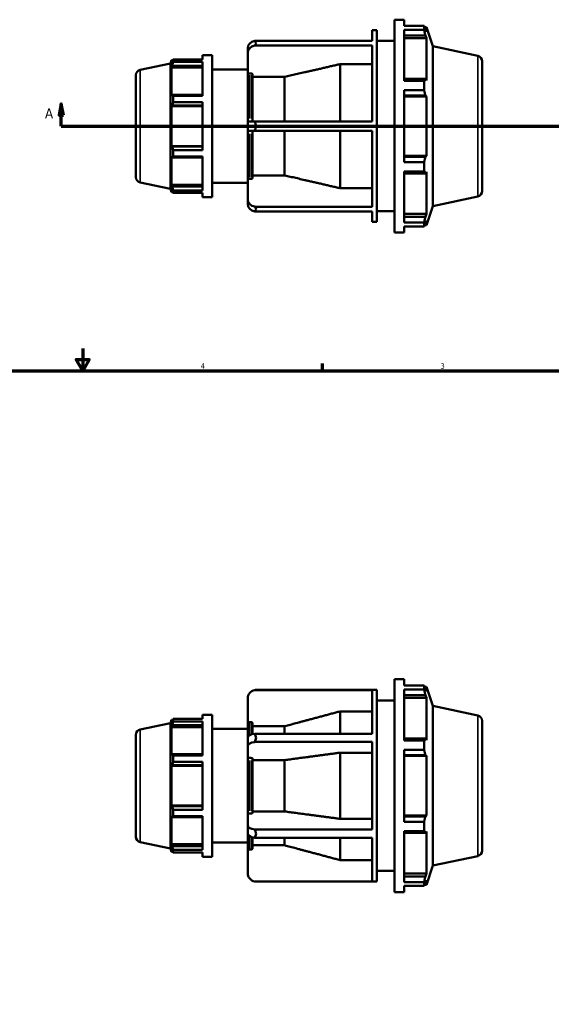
# Model space of a CAD drawing. Header units: inches. Extents: x -3.1 to 52.4, y -14.1 to 33.6.
# Tile 5 of 8: x 15.9 to 25.3, y 9.8 to 27.2. Entities that reach past the tile are written whole.
import ezdxf

# ---------------------------------------------------------------- set-up
doc = ezdxf.new("R2010")
doc.units = ezdxf.units.IN
doc.header["$MEASUREMENT"] = 0
for name, color, linetype, lineweight in [('Border (ANSI)', 7, 'Continuous', 70), ('Section Line (ANSI)', 7, 'Continuous', 70), ('Visible (ANSI)', 7, 'Continuous', 50), ('Visible Narrow (ANSI)', 7, 'Continuous', 35)]:
    doc.layers.add(name, color=color, linetype=linetype, lineweight=lineweight)
doc.styles.add('Label Text (ANSI)', font='tahoma.ttf')
doc.styles.add('Note Text (ANSI)', font='tahoma.ttf')

# ---------------------------------------------------------------- blocks, each defined once
blk = doc.blocks.new('Borders Default Border')
at = {"layer": 'Border (ANSI)'}
blk.add_line((21.25, 21), (21.25, 21.134), dxfattribs=at)
at = {"layer": 'Border (ANSI)', "flags": 128}
for points in [[(17, 21.4), (17, 21), (16.885, 21.2), (17.115, 21.2), (17, 21)], [(0.5, 1), (0.5, 21), (33.5, 21), (33.5, 1), (0.5, 1)]]:
    blk.add_lwpolyline(points, dxfattribs=at)
at = {"layer": 'Border (ANSI)', "color": 5, "true_color": 0x0000ff, "char_height": 0.0945, "attachment_point": 7, "style": 'Note Text (ANSI)'}
for s, insert in [('4', (19.092, 21.04)), ('3', (23.346, 21.038))]:
    blk.add_mtext(s, dxfattribs=dict(at, insert=insert))
blk = doc.blocks.new('2dTransSection0')
at = {"layer": 'Section Line (ANSI)', "linetype": 'Continuous'}
for p, q in [((16.619, 25.739), (16.579, 25.542)), ((16.619, 25.542), (16.619, 25.739)), ((16.658, 25.542), (16.619, 25.739)), ((34.589, 25.739), (34.55, 25.542)), ((34.589, 25.542), (34.589, 25.739)), ((34.629, 25.542), (34.589, 25.739)), ((16.579, 25.542), (16.658, 25.542)), ((16.619, 25.345), (16.619, 25.542)), ((34.55, 25.542), (34.629, 25.542)), ((34.589, 25.345), (34.589, 25.542)), ((16.619, 25.345), (16.977, 25.345)), ((34.231, 25.345), (34.589, 25.345))]:
    blk.add_line(p, q, dxfattribs=at)
at = {"layer": 'Section Line (ANSI)'}
blk.add_line((16.619, 25.345), (34.589, 25.345), dxfattribs=at)
at = {"layer": 'Section Line (ANSI)', "linetype": 'Continuous', "flags": 128}
for points in [[(16.658, 25.542), (16.619, 25.739), (16.579, 25.542), (16.658, 25.542)], [(34.629, 25.542), (34.589, 25.739), (34.55, 25.542), (34.629, 25.542)]]:
    blk.add_lwpolyline(points, dxfattribs=at)
at = {"layer": 'Section Line (ANSI)'}
for points in [[(16.658, 25.542), (16.619, 25.739), (16.579, 25.542), (16.658, 25.542)], [(34.629, 25.542), (34.589, 25.739), (34.55, 25.542), (34.629, 25.542)]]:
    blk.add_solid(points, dxfattribs=at)
at = {"layer": 'Section Line (ANSI)', "char_height": 0.18, "attachment_point": 7, "style": 'Label Text (ANSI)'}
for insert in [(16.329, 25.483), (34.726, 25.483)]:
    blk.add_mtext('A', dxfattribs=dict(at, insert=insert))

msp = doc.modelspace()

# ---------------------------------------------------------------- linework, layer by layer
at = {"layer": 'Visible (ANSI)'}
for p, q in [((22.531, 23.455), (22.531, 27.235)), ((22.531, 27.235), (22.699, 27.235)), ((22.699, 27.123), (22.699, 27.235)), ((22.699, 27.123), (23.053, 27.123)), ((23.053, 27.055), (23.053, 27.123)), ((23.063, 27.103), (23.096, 27.103)), ((23.206, 26.762), (23.096, 27.103)), ((23.096, 27.021), (23.096, 27.103)), ((22.131, 26.858), (22.131, 27.046)), ((22.131, 27.046), (22.218, 27.046)), ((22.218, 23.644), (22.218, 27.046)), ((22.699, 26.15), (22.699, 27.055)), ((23.053, 27.055), (22.699, 27.055)), ((22.699, 26.954), (23.077, 26.954)), ((23.096, 27.021), (23.077, 27.075)), ((23.077, 26.954), (23.096, 26.904)), ((20.051, 26.858), (22.131, 26.858)), ((22.131, 26.774), (20.051, 26.774)), ((22.131, 25.429), (22.131, 26.774)), ((22.218, 26.857), (22.531, 26.857)), ((22.699, 26.904), (23.096, 26.904)), ((23.096, 26.156), (23.096, 26.904)), ((23.206, 23.927), (23.206, 26.762)), ((24.009, 26.592), (23.206, 26.762)), ((19.125, 26.605), (19.125, 26.53)), ((19.125, 26.605), (19.293, 26.605)), ((19.293, 26.605), (19.293, 24.085)), ((19.925, 26.729), (19.925, 26.645)), ((19.925, 26.645), (19.925, 26.259)), ((18.017, 26.344), (18.556, 26.459)), ((18.556, 26.459), (18.575, 26.517)), ((18.556, 24.231), (18.556, 26.459)), ((18.575, 26.517), (18.575, 26.462)), ((18.596, 26.517), (18.575, 26.517)), ((18.587, 26.498), (18.575, 26.462)), ((18.575, 26.384), (18.587, 26.418)), ((18.587, 26.418), (19.125, 26.418)), ((18.604, 26.53), (19.125, 26.53)), ((18.604, 26.485), (18.604, 26.53)), ((19.125, 26.485), (18.604, 26.485)), ((19.125, 26.485), (19.125, 25.881)), ((21.564, 25.429), (21.564, 26.446)), ((22.131, 26.446), (21.564, 26.446)), ((24.084, 26.499), (24.084, 24.191)), ((17.942, 24.438), (17.942, 26.251)), ((19.125, 26.384), (18.575, 26.384)), ((18.575, 26.384), (18.575, 25.886)), ((19.293, 26.353), (19.925, 26.353)), ((19.925, 25.429), (19.925, 26.259)), ((19.987, 26.282), (19.951, 26.282)), ((20.013, 26.259), (20.013, 25.429)), ((20.58, 26.219), (20.013, 26.219)), ((20.58, 25.429), (20.58, 26.219)), ((23.077, 26.183), (22.699, 26.183)), ((22.699, 26.15), (23.053, 26.15)), ((23.053, 25.985), (23.053, 26.15)), ((23.096, 26.156), (23.077, 26.183)), ((18.587, 25.903), (18.575, 25.886)), ((19.125, 25.903), (18.587, 25.903)), ((18.604, 25.881), (19.125, 25.881)), ((18.604, 25.771), (18.604, 25.881)), ((22.699, 24.705), (22.699, 25.985)), ((23.053, 25.985), (22.699, 25.985)), ((22.699, 25.89), (23.077, 25.89)), ((22.699, 25.873), (23.096, 25.873)), ((23.077, 25.89), (23.096, 25.873)), ((23.096, 24.816), (23.096, 25.873)), ((18.575, 25.697), (18.587, 25.709)), ((19.125, 25.697), (18.575, 25.697)), ((18.575, 25.697), (18.575, 24.992)), ((18.587, 25.709), (19.125, 25.709)), ((19.125, 25.771), (18.604, 25.771)), ((19.125, 25.771), (19.125, 24.918)), ((19.925, 25.429), (19.925, 25.261)), ((19.925, 25.429), (20.051, 25.429)), ((20.051, 25.429), (22.131, 25.429)), ((20.051, 25.261), (19.925, 25.261)), ((19.925, 24.43), (19.925, 25.261)), ((20.013, 25.261), (20.013, 24.43)), ((22.131, 25.261), (20.051, 25.261)), ((20.58, 24.471), (20.58, 25.261)), ((21.564, 24.243), (21.564, 25.261)), ((22.131, 23.915), (22.131, 25.261)), ((19.125, 24.992), (18.575, 24.992)), ((18.587, 24.981), (18.575, 24.992)), ((19.125, 24.981), (18.587, 24.981)), ((18.604, 24.918), (19.125, 24.918)), ((18.604, 24.808), (18.604, 24.918)), ((18.575, 24.804), (18.575, 24.305)), ((18.575, 24.804), (18.587, 24.786)), ((18.587, 24.786), (19.125, 24.786)), ((19.125, 24.808), (18.604, 24.808)), ((19.125, 24.808), (19.125, 24.205)), ((22.699, 24.816), (23.096, 24.816)), ((23.077, 24.799), (22.699, 24.799)), ((22.699, 24.705), (23.053, 24.705)), ((23.053, 24.54), (23.053, 24.705)), ((23.096, 24.816), (23.077, 24.799)), ((20.013, 24.471), (20.58, 24.471)), ((22.699, 23.635), (22.699, 24.54)), ((23.053, 24.54), (22.699, 24.54)), ((22.699, 24.507), (23.077, 24.507)), ((23.077, 24.507), (23.096, 24.533)), ((23.096, 23.786), (23.096, 24.533)), ((18.017, 24.346), (18.556, 24.231)), ((19.125, 24.305), (18.575, 24.305)), ((18.587, 24.272), (18.575, 24.305)), ((19.293, 24.337), (19.925, 24.337)), ((19.925, 24.43), (19.925, 24.045)), ((19.951, 24.407), (19.987, 24.407)), ((18.556, 24.231), (18.575, 24.173)), ((18.575, 24.227), (18.575, 24.173)), ((18.575, 24.227), (18.587, 24.191)), ((18.596, 24.173), (18.575, 24.173)), ((19.125, 24.272), (18.587, 24.272)), ((18.604, 24.205), (19.125, 24.205)), ((18.604, 24.159), (18.604, 24.205)), ((19.125, 24.159), (18.604, 24.159)), ((19.125, 24.159), (19.125, 24.085)), ((21.564, 24.243), (22.131, 24.243)), ((19.125, 24.085), (19.293, 24.085)), ((19.925, 24.045), (19.925, 23.961)), ((24.009, 24.098), (23.206, 23.927)), ((20.051, 23.915), (22.131, 23.915)), ((22.131, 23.831), (20.051, 23.831)), ((22.131, 23.644), (22.131, 23.831)), ((22.218, 23.833), (22.531, 23.833)), ((22.699, 23.786), (23.096, 23.786)), ((23.096, 23.786), (23.077, 23.735)), ((23.206, 23.927), (23.096, 23.587)), ((22.131, 23.644), (22.218, 23.644)), ((23.077, 23.735), (22.699, 23.735)), ((22.699, 23.635), (23.053, 23.635)), ((23.053, 23.566), (23.053, 23.635)), ((23.077, 23.614), (23.096, 23.668)), ((23.096, 23.587), (23.096, 23.668)), ((22.531, 23.455), (22.699, 23.455)), ((22.699, 23.455), (22.699, 23.566)), ((23.053, 23.566), (22.699, 23.566)), ((23.063, 23.587), (23.096, 23.587)), ((22.531, 11.746), (22.531, 15.526)), ((22.531, 15.526), (22.699, 15.526)), ((22.699, 15.414), (22.699, 15.526)), ((22.699, 15.414), (23.053, 15.414)), ((23.053, 15.346), (23.053, 15.414)), ((23.063, 15.394), (23.096, 15.394)), ((23.206, 15.053), (23.096, 15.394)), ((23.096, 15.312), (23.096, 15.394)), ((22.131, 15.335), (20.051, 15.335)), ((20.076, 15.337), (22.218, 15.337)), ((22.131, 14.558), (22.131, 15.335)), ((22.218, 11.935), (22.218, 15.337)), ((22.699, 14.441), (22.699, 15.346)), ((23.053, 15.346), (22.699, 15.346)), ((22.699, 15.245), (23.077, 15.245)), ((23.096, 15.312), (23.077, 15.366)), ((23.077, 15.245), (23.096, 15.195)), ((19.925, 15.186), (19.925, 14.741)), ((22.218, 15.148), (22.531, 15.148)), ((22.699, 15.195), (23.096, 15.195)), ((23.096, 14.448), (23.096, 15.195)), ((23.206, 12.219), (23.206, 15.053)), ((24.009, 14.883), (23.206, 15.053)), ((19.125, 14.896), (19.125, 14.822)), ((19.125, 14.896), (19.293, 14.896)), ((19.293, 14.896), (19.293, 12.376)), ((21.564, 14.558), (21.564, 14.956)), ((22.131, 14.956), (21.564, 14.956)), ((18.017, 14.635), (18.556, 14.75)), ((18.556, 14.75), (18.575, 14.808)), ((18.556, 12.522), (18.556, 14.75)), ((18.575, 14.808), (18.575, 14.754)), ((18.596, 14.808), (18.575, 14.808)), ((18.587, 14.79), (18.575, 14.754)), ((18.575, 14.675), (18.587, 14.709)), ((18.587, 14.709), (19.125, 14.709)), ((18.604, 14.822), (19.125, 14.822)), ((18.604, 14.776), (18.604, 14.822)), ((19.125, 14.776), (18.604, 14.776)), ((19.125, 14.776), (19.125, 14.173)), ((19.925, 14.484), (19.925, 14.741)), ((19.987, 14.767), (19.951, 14.767)), ((20.013, 14.741), (20.013, 14.552)), ((20.58, 14.693), (20.013, 14.693)), ((20.58, 14.558), (20.58, 14.693)), ((24.084, 14.79), (24.084, 12.482)), ((17.942, 12.729), (17.942, 14.543)), ((19.125, 14.675), (18.575, 14.675)), ((18.575, 14.675), (18.575, 14.177)), ((19.293, 14.644), (19.925, 14.644)), ((20.051, 14.558), (22.131, 14.558)), ((19.925, 14.484), (19.925, 14.338)), ((19.925, 14.338), (19.925, 14.116)), ((22.131, 14.413), (20.051, 14.413)), ((22.131, 12.859), (22.131, 14.413)), ((23.077, 14.474), (22.699, 14.474)), ((22.699, 14.441), (23.053, 14.441)), ((23.053, 14.276), (23.053, 14.441)), ((23.096, 14.448), (23.077, 14.474)), ((18.587, 14.195), (18.575, 14.177)), ((19.125, 14.195), (18.587, 14.195)), ((18.604, 14.173), (19.125, 14.173)), ((18.604, 14.063), (18.604, 14.173)), ((21.564, 13.049), (21.564, 14.223)), ((22.131, 14.223), (21.564, 14.223)), ((22.699, 12.996), (22.699, 14.276)), ((23.053, 14.276), (22.699, 14.276)), ((22.699, 14.182), (23.077, 14.182)), ((22.699, 14.165), (23.096, 14.165)), ((23.077, 14.182), (23.096, 14.165)), ((23.096, 13.107), (23.096, 14.165)), ((18.575, 13.988), (18.587, 14)), ((19.125, 13.988), (18.575, 13.988)), ((18.575, 13.988), (18.575, 13.284)), ((18.587, 14), (19.125, 14)), ((19.125, 14.063), (18.604, 14.063)), ((19.125, 14.063), (19.125, 13.209)), ((19.925, 13.156), (19.925, 14.116)), ((19.987, 14.129), (19.951, 14.129)), ((20.013, 14.116), (20.013, 13.156)), ((20.58, 14.092), (20.013, 14.092)), ((20.58, 13.18), (20.58, 14.092)), ((19.125, 13.284), (18.575, 13.284)), ((18.587, 13.272), (18.575, 13.284)), ((19.125, 13.272), (18.587, 13.272)), ((18.604, 13.209), (19.125, 13.209)), ((18.604, 13.099), (18.604, 13.209)), ((19.925, 13.156), (19.925, 12.934)), ((19.951, 13.143), (19.987, 13.143)), ((20.013, 13.18), (20.58, 13.18)), ((18.575, 13.095), (18.587, 13.077)), ((18.575, 13.095), (18.575, 12.597)), ((18.587, 13.077), (19.125, 13.077)), ((19.125, 13.099), (18.604, 13.099)), ((19.125, 13.099), (19.125, 12.496)), ((21.564, 13.049), (22.131, 13.049)), ((22.699, 13.107), (23.096, 13.107)), ((23.077, 13.09), (22.699, 13.09)), ((22.699, 12.996), (23.053, 12.996)), ((23.053, 12.831), (23.053, 12.996)), ((23.096, 13.107), (23.077, 13.09)), ((19.925, 12.934), (19.925, 12.788)), ((19.925, 12.531), (19.925, 12.788)), ((20.051, 12.859), (22.131, 12.859)), ((22.699, 11.926), (22.699, 12.831)), ((23.053, 12.831), (22.699, 12.831)), ((22.699, 12.798), (23.077, 12.798)), ((23.077, 12.798), (23.096, 12.824)), ((23.096, 12.077), (23.096, 12.824)), ((18.017, 12.637), (18.556, 12.522)), ((19.125, 12.597), (18.575, 12.597)), ((18.587, 12.563), (18.575, 12.597)), ((19.293, 12.628), (19.925, 12.628)), ((20.013, 12.72), (20.013, 12.531)), ((22.131, 12.714), (20.051, 12.714)), ((20.58, 12.579), (20.58, 12.714)), ((21.564, 12.316), (21.564, 12.714)), ((22.131, 11.937), (22.131, 12.714)), ((18.556, 12.522), (18.575, 12.464)), ((18.575, 12.518), (18.587, 12.482)), ((18.575, 12.518), (18.575, 12.464)), ((18.596, 12.464), (18.575, 12.464)), ((19.125, 12.563), (18.587, 12.563)), ((18.604, 12.496), (19.125, 12.496)), ((18.604, 12.45), (18.604, 12.496)), ((19.125, 12.45), (18.604, 12.45)), ((19.125, 12.45), (19.125, 12.376)), ((19.925, 12.531), (19.925, 12.086)), ((19.951, 12.505), (19.987, 12.505)), ((20.013, 12.579), (20.58, 12.579)), ((19.125, 12.376), (19.293, 12.376)), ((21.564, 12.316), (22.131, 12.316)), ((24.009, 12.389), (23.206, 12.219)), ((22.218, 12.124), (22.531, 12.124)), ((22.699, 12.077), (23.096, 12.077)), ((23.096, 12.077), (23.077, 12.027)), ((23.206, 12.219), (23.096, 11.878)), ((20.051, 11.937), (22.131, 11.937)), ((20.076, 11.935), (22.218, 11.935)), ((23.077, 12.027), (22.699, 12.027)), ((22.699, 11.926), (23.053, 11.926)), ((23.053, 11.858), (23.053, 11.926)), ((23.077, 11.906), (23.096, 11.96)), ((23.096, 11.878), (23.096, 11.96)), ((22.531, 11.746), (22.699, 11.746)), ((22.699, 11.746), (22.699, 11.858)), ((23.053, 11.858), (22.699, 11.858)), ((23.063, 11.878), (23.096, 11.878))]:
    msp.add_line(p, q, dxfattribs=at)
for centre, radius, start, end in [((23.989, 26.499), 0.0947, 0, 78), ((18.037, 26.251), 0.0947, 102, 180), ((18.037, 24.438), 0.0947, 180, 258), ((23.989, 24.191), 0.0947, 282, 0), ((20.076, 15.186), 0.151, 99.504, 180), ((23.989, 14.79), 0.0947, 0, 78), ((18.037, 14.543), 0.0947, 102, 180), ((18.037, 12.729), 0.0947, 180, 258), ((23.989, 12.482), 0.0947, 282, 0), ((20.076, 12.086), 0.151, 180, 260.496)]:
    msp.add_arc(centre, radius, start, end, dxfattribs=at)
for centre, ratio, start_param, end_param in [((20.076, 26.729), 0.866025, 4.878264, 6.283185), ((20.076, 26.645), 0.866025, 4.878264, 6.283185), ((20.076, 24.045), 0.866025, 0, 1.404921), ((20.076, 23.961), 0.866025, 0, 1.404921), ((20.076, 14.484), 0.5, 4.878264, 6.283185), ((20.076, 14.338), 0.5, 4.878264, 6.283185), ((20.076, 12.934), 0.5, 0, 1.404921), ((20.076, 12.788), 0.5, 0, 1.404921)]:
    msp.add_ellipse(centre, major_axis=(-0.151, 0), ratio=ratio, start_param=start_param, end_param=end_param, dxfattribs=at)
for points, weights in [([(23.053, 27.123), (23.065, 27.099), (23.077, 27.075)], [1, 1.0035262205, 1.00624278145]), ([(23.077, 26.954), (23.065, 27.003), (23.053, 27.055)], [1.00624278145, 1.0035262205, 1]), ([(18.587, 26.498), (18.595, 26.514), (18.604, 26.53)], [1.00176942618, 1.00129309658, 1]), ([(18.604, 26.485), (18.595, 26.451), (18.587, 26.418)], [1, 1.00129309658, 1.00176942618]), ([(21.564, 26.446), (21.017, 26.32), (20.58, 26.219)], [1, 1.00613599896, 1]), ([(23.053, 26.15), (23.065, 26.167), (23.077, 26.183)], [1, 1.0035262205, 1.00624278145]), ([(18.587, 25.903), (18.595, 25.893), (18.604, 25.881)], [1.00176942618, 1.00129309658, 1]), ([(23.077, 25.89), (23.065, 25.937), (23.053, 25.985)], [1.00624278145, 1.0035262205, 1]), ([(18.604, 25.771), (18.595, 25.739), (18.587, 25.709)], [1, 1.00129309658, 1.00176942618]), ([(18.587, 24.981), (18.595, 24.95), (18.604, 24.918)], [1.00176942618, 1.00129309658, 1]), ([(18.604, 24.808), (18.595, 24.797), (18.587, 24.786)], [1, 1.00129309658, 1.00176942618]), ([(23.053, 24.705), (23.065, 24.753), (23.077, 24.799)], [1, 1.0035262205, 1.00624278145]), ([(20.58, 24.471), (21.017, 24.37), (21.564, 24.243)], [1, 1.00613599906, 1]), ([(23.077, 24.507), (23.065, 24.523), (23.053, 24.54)], [1.00624278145, 1.0035262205, 1]), ([(18.587, 24.272), (18.595, 24.239), (18.604, 24.205)], [1.00176942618, 1.00129309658, 1]), ([(18.604, 24.159), (18.595, 24.176), (18.587, 24.191)], [1, 1.00129309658, 1.00176942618]), ([(23.053, 23.635), (23.065, 23.686), (23.077, 23.735)], [1, 1.0035262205, 1.00624278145]), ([(23.077, 23.614), (23.065, 23.591), (23.053, 23.566)], [1.00624278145, 1.0035262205, 1]), ([(23.053, 15.414), (23.065, 15.39), (23.077, 15.366)], [1, 1.0035262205, 1.00624278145]), ([(23.077, 15.245), (23.065, 15.295), (23.053, 15.346)], [1.00624278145, 1.0035262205, 1]), ([(21.564, 14.956), (21.017, 14.81), (20.58, 14.693)], [1, 1.00613599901, 1]), ([(18.587, 14.79), (18.595, 14.805), (18.604, 14.822)], [1.00176942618, 1.00129309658, 1]), ([(18.604, 14.776), (18.595, 14.742), (18.587, 14.709)], [1, 1.00129309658, 1.00176942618]), ([(23.053, 14.441), (23.065, 14.458), (23.077, 14.474)], [1, 1.0035262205, 1.00624278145]), ([(18.587, 14.195), (18.595, 14.184), (18.604, 14.173)], [1.00176942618, 1.00129309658, 1]), ([(21.564, 14.223), (21.017, 14.15), (20.58, 14.092)], [1, 1.00613599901, 1]), ([(23.077, 14.182), (23.065, 14.228), (23.053, 14.276)], [1.00624278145, 1.0035262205, 1]), ([(18.604, 14.063), (18.595, 14.031), (18.587, 14)], [1, 1.00129309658, 1.00176942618]), ([(18.587, 13.272), (18.595, 13.241), (18.604, 13.209)], [1.00176942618, 1.00129309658, 1]), ([(20.58, 13.18), (21.017, 13.121), (21.564, 13.049)], [1, 1.00613599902, 1]), ([(18.604, 13.099), (18.595, 13.088), (18.587, 13.077)], [1, 1.00129309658, 1.00176942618]), ([(23.053, 12.996), (23.065, 13.044), (23.077, 13.09)], [1, 1.0035262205, 1.00624278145]), ([(23.077, 12.798), (23.065, 12.814), (23.053, 12.831)], [1.00624278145, 1.0035262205, 1]), ([(18.587, 12.563), (18.595, 12.53), (18.604, 12.496)], [1.00176942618, 1.00129309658, 1]), ([(18.604, 12.45), (18.595, 12.467), (18.587, 12.482)], [1, 1.00129309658, 1.00176942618]), ([(20.58, 12.579), (21.017, 12.462), (21.564, 12.316)], [1, 1.006135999, 1]), ([(23.053, 11.926), (23.065, 11.977), (23.077, 12.027)], [1, 1.0035262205, 1.00624278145]), ([(23.077, 11.906), (23.065, 11.882), (23.053, 11.858)], [1.00624278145, 1.0035262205, 1])]:
    msp.add_rational_spline(points, weights, degree=2, dxfattribs=at)
for points in [[(20.076, 26.818), (20.068, 26.832), (20.06, 26.845), (20.051, 26.858)], [(20.051, 26.774), (20.06, 26.79), (20.068, 26.804), (20.076, 26.818)], [(20.076, 25.345), (20.068, 25.372), (20.06, 25.4), (20.051, 25.429)], [(20.051, 25.261), (20.06, 25.29), (20.068, 25.318), (20.076, 25.345)], [(20.076, 23.872), (20.068, 23.885), (20.06, 23.9), (20.051, 23.915)], [(20.051, 23.831), (20.06, 23.845), (20.068, 23.858), (20.076, 23.872)], [(20.051, 15.335), (20.06, 15.336), (20.068, 15.337), (20.076, 15.337)], [(20.076, 14.486), (20.068, 14.51), (20.06, 14.534), (20.051, 14.558)], [(20.051, 14.413), (20.06, 14.438), (20.068, 14.463), (20.076, 14.486)], [(20.076, 12.785), (20.068, 12.809), (20.06, 12.834), (20.051, 12.859)], [(20.051, 12.714), (20.06, 12.738), (20.068, 12.762), (20.076, 12.785)], [(20.076, 11.935), (20.068, 11.935), (20.06, 11.936), (20.051, 11.937)]]:
    msp.add_open_spline(points, degree=3, dxfattribs=at)
for points, knots in [([(19.951, 26.282), (19.948, 26.282), (19.944, 26.282), (19.938, 26.279), (19.935, 26.278), (19.93, 26.274), (19.928, 26.271), (19.926, 26.266), (19.925, 26.262), (19.925, 26.259)], [0, 0, 0, 0, 0.02463605, 0.02463605, 0.04930677, 0.04930677, 0.07402054, 0.07402054, 0.09877173, 0.09877173, 0.09877173, 0.09877173]), ([(20.013, 26.259), (20.013, 26.262), (20.012, 26.266), (20.01, 26.271), (20.007, 26.274), (20.003, 26.278), (20, 26.279), (19.994, 26.282), (19.99, 26.282), (19.987, 26.282)], [-0.09877173, -0.09877173, -0.09877173, -0.09877173, -0.07402054, -0.07402054, -0.04930677, -0.04930677, -0.02463605, -0.02463605, 0, 0, 0, 0]), ([(19.925, 24.43), (19.925, 24.427), (19.926, 24.424), (19.928, 24.419), (19.93, 24.416), (19.935, 24.412), (19.938, 24.41), (19.944, 24.408), (19.948, 24.407), (19.951, 24.407)], [-0.09877173, -0.09877173, -0.09877173, -0.09877173, -0.07402054, -0.07402054, -0.04930677, -0.04930677, -0.02463605, -0.02463605, 0, 0, 0, 0]), ([(19.987, 24.407), (19.99, 24.407), (19.994, 24.408), (20, 24.41), (20.003, 24.412), (20.007, 24.416), (20.01, 24.419), (20.012, 24.424), (20.013, 24.427), (20.013, 24.43)], [0, 0, 0, 0, 0.02463605, 0.02463605, 0.04930677, 0.04930677, 0.07402054, 0.07402054, 0.09877173, 0.09877173, 0.09877173, 0.09877173]), ([(19.951, 14.767), (19.948, 14.767), (19.944, 14.766), (19.938, 14.764), (19.935, 14.761), (19.93, 14.757), (19.928, 14.754), (19.926, 14.748), (19.925, 14.744), (19.925, 14.741)], [0, 0, 0, 0, 0.02463605, 0.02463605, 0.04930677, 0.04930677, 0.07402054, 0.07402054, 0.09877173, 0.09877173, 0.09877173, 0.09877173]), ([(20.013, 14.741), (20.013, 14.744), (20.012, 14.748), (20.01, 14.754), (20.007, 14.757), (20.003, 14.761), (20, 14.764), (19.994, 14.766), (19.99, 14.767), (19.987, 14.767)], [-0.09877173, -0.09877173, -0.09877173, -0.09877173, -0.07402054, -0.07402054, -0.04930677, -0.04930677, -0.02463605, -0.02463605, 0, 0, 0, 0]), ([(19.951, 14.129), (19.948, 14.129), (19.944, 14.128), (19.938, 14.127), (19.935, 14.126), (19.93, 14.124), (19.928, 14.122), (19.926, 14.119), (19.925, 14.117), (19.925, 14.116)], [0, 0, 0, 0, 0.02463605, 0.02463605, 0.04930677, 0.04930677, 0.07402054, 0.07402054, 0.09877173, 0.09877173, 0.09877173, 0.09877173]), ([(20.013, 14.116), (20.013, 14.117), (20.012, 14.119), (20.01, 14.122), (20.007, 14.124), (20.003, 14.126), (20, 14.127), (19.994, 14.128), (19.99, 14.129), (19.987, 14.129)], [-0.09877173, -0.09877173, -0.09877173, -0.09877173, -0.07402054, -0.07402054, -0.04930677, -0.04930677, -0.02463605, -0.02463605, 0, 0, 0, 0]), ([(19.925, 13.156), (19.925, 13.155), (19.926, 13.153), (19.928, 13.15), (19.93, 13.148), (19.935, 13.146), (19.938, 13.145), (19.944, 13.144), (19.948, 13.143), (19.951, 13.143)], [-0.09877173, -0.09877173, -0.09877173, -0.09877173, -0.07402054, -0.07402054, -0.04930677, -0.04930677, -0.02463605, -0.02463605, 0, 0, 0, 0]), ([(19.987, 13.143), (19.99, 13.143), (19.994, 13.144), (20, 13.145), (20.003, 13.146), (20.007, 13.148), (20.01, 13.15), (20.012, 13.153), (20.013, 13.155), (20.013, 13.156)], [0, 0, 0, 0, 0.02463605, 0.02463605, 0.04930677, 0.04930677, 0.07402054, 0.07402054, 0.09877173, 0.09877173, 0.09877173, 0.09877173]), ([(19.925, 12.531), (19.925, 12.528), (19.926, 12.524), (19.928, 12.518), (19.93, 12.515), (19.935, 12.51), (19.938, 12.508), (19.944, 12.506), (19.948, 12.505), (19.951, 12.505)], [-0.09877173, -0.09877173, -0.09877173, -0.09877173, -0.07402054, -0.07402054, -0.04930677, -0.04930677, -0.02463605, -0.02463605, 0, 0, 0, 0]), ([(19.987, 12.505), (19.99, 12.505), (19.994, 12.506), (20, 12.508), (20.003, 12.51), (20.007, 12.515), (20.01, 12.518), (20.012, 12.524), (20.013, 12.528), (20.013, 12.531)], [0, 0, 0, 0, 0.02463605, 0.02463605, 0.04930677, 0.04930677, 0.07402054, 0.07402054, 0.09877173, 0.09877173, 0.09877173, 0.09877173])]:
    msp.add_open_spline(points, degree=3, knots=knots, dxfattribs=at)
at = {"layer": 'Visible Narrow (ANSI)'}
for p, q in [((24.009, 24.113), (24.009, 26.576)), ((18.017, 26.332), (18.017, 24.358)), ((19.951, 26.253), (19.951, 25.48)), ((19.987, 25.48), (19.987, 26.253)), ((19.951, 25.21), (19.951, 24.437)), ((19.987, 24.437), (19.987, 25.21)), ((24.009, 12.404), (24.009, 14.867)), ((19.951, 14.764), (19.951, 14.547)), ((19.987, 14.563), (19.987, 14.764)), ((18.017, 14.623), (18.017, 12.649)), ((19.951, 14.082), (19.951, 13.19)), ((19.987, 13.19), (19.987, 14.082)), ((19.951, 12.725), (19.951, 12.508)), ((19.987, 12.508), (19.987, 12.709))]:
    msp.add_line(p, q, dxfattribs=at)

# ---------------------------------------------------------------- block references
msp.add_blockref('Borders Default Border', (0, 0))
at = {"layer": 'Section Line (ANSI)'}
msp.add_blockref('2dTransSection0', (0, 0), dxfattribs=at)

doc.saveas('drawing.dxf')
